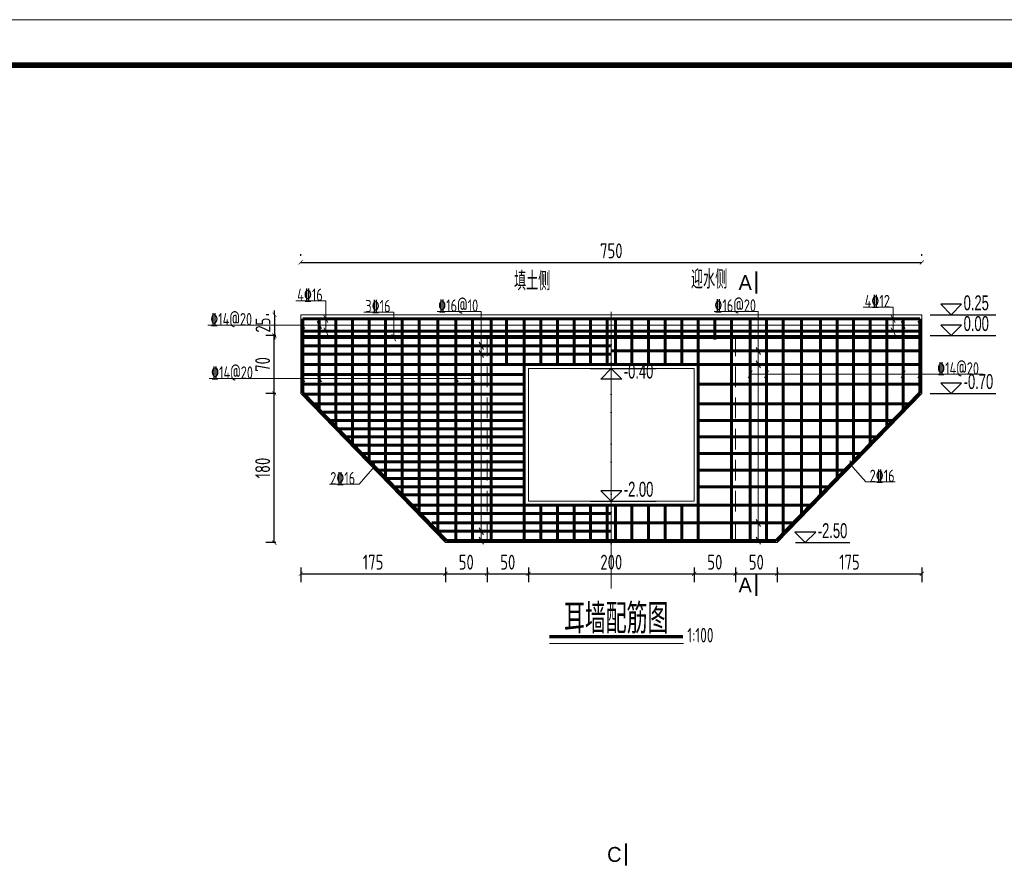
# Model space of a CAD drawing. Header units: inches. Extents: x 97745 to 142261, y 62673 to 100665.
# Tile 121 of 148: x 130839 to 132028, y 88061 to 89092. Entities that reach past the tile are written whole.
import ezdxf
from ezdxf.enums import TextEntityAlignment as Align

# ---------------------------------------------------------------- set-up
doc = ezdxf.new("R2010")
doc.units = ezdxf.units.IN
doc.header["$MEASUREMENT"] = 0
doc.linetypes.add('ACAD_ISO04W100', pattern=[30, 24, -3, 0, -3])
doc.linetypes.add('DASHED', pattern=[0.75, 0.5, -0.25])
doc.layers.get('0').update_dxf_attribs({"lineweight": 15})
for name, color, linetype, lineweight in [('00、4细实线', 4, 'Continuous', 18), ('00、5虚线', 2, 'DASHED', 18), ('BM1', 7, 'Continuous', 15), ('中心线', 3, 'ACAD_ISO04W100', 18), ('标注', 3, 'Continuous', 18), ('细线', 7, 'Continuous', 25), ('钢筋', 1, 'Continuous', 60)]:
    doc.layers.add(name, color=color, linetype=linetype, lineweight=lineweight)
doc.layers.add('断面标高标注', color=3, linetype='Continuous')
doc.styles.add('02、常用', font='tssdeng1.shx', dxfattribs={"width": 0.75, "bigfont": 'hztxt-01.shx'})
doc.styles.add('03、he-e', font='hztxt_e.shx', dxfattribs={"width": 0.65, "bigfont": 'hztxt.shx'})
doc.styles.add('HZTXT', font='tssdeng.shx', dxfattribs={"width": 0.75, "bigfont": 'hztxt.shx'})
doc.styles.add('三级钢', font='tssdeng.shx', dxfattribs={"width": 0.7, "height": 30, "bigfont": 'hztxt.shx'})
doc.dimstyles.new('3', dxfattribs={"dimtxt": 25, "dimasz": 12, "dimexe": 10, "dimexo": 30, "dimgap": 5, "dimtad": 1, "dimdec": 0, "dimzin": 0, "dimdsep": 46, "dimtxsty": 'HZTXT', "dimblk": 'ARCHTICK', "dimcen": 0, "dimclrt": 7, "dimazin": 2, "dimtfac": 1, "dimtdec": 0, "dimtix": 1, "dimtmove": 2, "dimatfit": 3, "dimfxl": 250, "dimtolj": 1, "dimtzin": 0, "dimarcsym": 0})

# ---------------------------------------------------------------- blocks, each defined once
blk = doc.blocks.new('_ArchTick')
at = {"color": 0, "linetype": 'ByBlock', "const_width": 0.15}
blk.add_lwpolyline([(-0.5, -0.5), (0.5, 0.5)], dxfattribs=at)
blk = doc.blocks.new('*D1551')
at = {"color": 0, "lineweight": -2}
for p, q in [((131178.1, 88806.5), (131178.1, 88808.7)), ((131928.1, 88806.5), (131928.1, 88808.7)), ((131178.1, 88798.7), (131928.1, 88798.7))]:
    blk.add_line(p, q, dxfattribs=at)
at = {"color": 0, "lineweight": -2, "xscale": 5, "yscale": 5, "zscale": 5, "rotation": 180}
blk.add_blockref('_ArchTick', (131178.1, 88798.7), dxfattribs=at)
at = {"color": 0, "lineweight": -2, "xscale": 5, "yscale": 5, "zscale": 5}
blk.add_blockref('_ArchTick', (131928.1, 88798.7), dxfattribs=at)
at = {"color": 7, "insert": (131553.1, 88812.7), "char_height": 18, "attachment_point": 5, "style": 'HZTXT'}
blk.add_mtext('\\A1;750', dxfattribs=at)
blk = doc.blocks.new('*D1552')
at = {"color": 0, "lineweight": -2}
for p, q in [((131178.1, 88430.5), (131178.1, 88412.9)), ((131353, 88430.5), (131353, 88412.9)), ((131178.1, 88422.9), (131353, 88422.9))]:
    blk.add_line(p, q, dxfattribs=at)
at = {"color": 0, "lineweight": -2, "xscale": 5, "yscale": 5, "zscale": 5, "rotation": 180}
blk.add_blockref('_ArchTick', (131178.1, 88422.9), dxfattribs=at)
at = {"color": 0, "lineweight": -2, "xscale": 5, "yscale": 5, "zscale": 5}
blk.add_blockref('_ArchTick', (131353, 88422.9), dxfattribs=at)
at = {"color": 7, "insert": (131265.5, 88436.9), "char_height": 18, "attachment_point": 5, "style": 'HZTXT'}
blk.add_mtext('\\A1;175', dxfattribs=at)
blk = doc.blocks.new('*D1553')
at = {"color": 0, "lineweight": -2}
for p, q in [((131353, 88430.5), (131353, 88412.9)), ((131403.1, 88430.5), (131403.1, 88412.9)), ((131353, 88422.9), (131403.1, 88422.9))]:
    blk.add_line(p, q, dxfattribs=at)
at = {"color": 0, "lineweight": -2, "xscale": 5, "yscale": 5, "zscale": 5, "rotation": 180}
blk.add_blockref('_ArchTick', (131353, 88422.9), dxfattribs=at)
at = {"color": 0, "lineweight": -2, "xscale": 5, "yscale": 5, "zscale": 5}
blk.add_blockref('_ArchTick', (131403.1, 88422.9), dxfattribs=at)
at = {"color": 7, "insert": (131378, 88436.9), "char_height": 18, "attachment_point": 5, "style": 'HZTXT'}
blk.add_mtext('\\A1;50', dxfattribs=at)
blk = doc.blocks.new('*D1554')
at = {"color": 0, "lineweight": -2}
for p, q in [((131403.1, 88430.5), (131403.1, 88412.9)), ((131453.1, 88430.5), (131453.1, 88412.9)), ((131403.1, 88422.9), (131453.1, 88422.9))]:
    blk.add_line(p, q, dxfattribs=at)
at = {"color": 0, "lineweight": -2, "xscale": 5, "yscale": 5, "zscale": 5, "rotation": 180}
blk.add_blockref('_ArchTick', (131403.1, 88422.9), dxfattribs=at)
at = {"color": 0, "lineweight": -2, "xscale": 5, "yscale": 5, "zscale": 5}
blk.add_blockref('_ArchTick', (131453.1, 88422.9), dxfattribs=at)
at = {"color": 7, "insert": (131428.1, 88436.9), "char_height": 18, "attachment_point": 5, "style": 'HZTXT'}
blk.add_mtext('\\A1;50', dxfattribs=at)
blk = doc.blocks.new('*D1555')
at = {"color": 0, "lineweight": -2}
for p, q in [((131453.1, 88430.5), (131453.1, 88412.9)), ((131653.1, 88430.5), (131653.1, 88412.9)), ((131453.1, 88422.9), (131653.1, 88422.9))]:
    blk.add_line(p, q, dxfattribs=at)
at = {"color": 0, "lineweight": -2, "xscale": 5, "yscale": 5, "zscale": 5, "rotation": 180}
blk.add_blockref('_ArchTick', (131453.1, 88422.9), dxfattribs=at)
at = {"color": 0, "lineweight": -2, "xscale": 5, "yscale": 5, "zscale": 5}
blk.add_blockref('_ArchTick', (131653.1, 88422.9), dxfattribs=at)
at = {"color": 7, "insert": (131553.1, 88436.9), "char_height": 18, "attachment_point": 5, "style": 'HZTXT'}
blk.add_mtext('\\A1;200', dxfattribs=at)
blk = doc.blocks.new('*D1556')
at = {"color": 0, "lineweight": -2}
for p, q in [((131653.1, 88430.5), (131653.1, 88412.9)), ((131703.2, 88430.5), (131703.2, 88412.9)), ((131653.1, 88422.9), (131703.2, 88422.9))]:
    blk.add_line(p, q, dxfattribs=at)
at = {"color": 0, "lineweight": -2, "xscale": 5, "yscale": 5, "zscale": 5, "rotation": 180}
blk.add_blockref('_ArchTick', (131653.1, 88422.9), dxfattribs=at)
at = {"color": 0, "lineweight": -2, "xscale": 5, "yscale": 5, "zscale": 5}
blk.add_blockref('_ArchTick', (131703.2, 88422.9), dxfattribs=at)
at = {"color": 7, "insert": (131678.1, 88436.9), "char_height": 18, "attachment_point": 5, "style": 'HZTXT'}
blk.add_mtext('\\A1;50', dxfattribs=at)
blk = doc.blocks.new('*D1557')
at = {"color": 0, "lineweight": -2}
for p, q in [((131703.2, 88430.5), (131703.2, 88412.9)), ((131753.2, 88430.5), (131753.2, 88412.9)), ((131703.2, 88422.9), (131753.2, 88422.9))]:
    blk.add_line(p, q, dxfattribs=at)
at = {"color": 0, "lineweight": -2, "xscale": 5, "yscale": 5, "zscale": 5, "rotation": 180}
blk.add_blockref('_ArchTick', (131703.2, 88422.9), dxfattribs=at)
at = {"color": 0, "lineweight": -2, "xscale": 5, "yscale": 5, "zscale": 5}
blk.add_blockref('_ArchTick', (131753.2, 88422.9), dxfattribs=at)
at = {"color": 7, "insert": (131728.2, 88436.9), "char_height": 18, "attachment_point": 5, "style": 'HZTXT'}
blk.add_mtext('\\A1;50', dxfattribs=at)
blk = doc.blocks.new('*D1558')
at = {"color": 0, "lineweight": -2}
for p, q in [((131753.2, 88430.5), (131753.2, 88412.9)), ((131928.1, 88430.5), (131928.1, 88412.9)), ((131753.2, 88422.9), (131928.1, 88422.9))]:
    blk.add_line(p, q, dxfattribs=at)
at = {"color": 0, "lineweight": -2, "xscale": 5, "yscale": 5, "zscale": 5, "rotation": 180}
blk.add_blockref('_ArchTick', (131753.2, 88422.9), dxfattribs=at)
at = {"color": 0, "lineweight": -2, "xscale": 5, "yscale": 5, "zscale": 5}
blk.add_blockref('_ArchTick', (131928.1, 88422.9), dxfattribs=at)
at = {"color": 7, "insert": (131840.6, 88436.9), "char_height": 18, "attachment_point": 5, "style": 'HZTXT'}
blk.add_mtext('\\A1;175', dxfattribs=at)
blk = doc.blocks.new('*D1559')
at = {"color": 0, "lineweight": -2}
for p, q in [((131148.1, 88640.5), (131136.2, 88640.5)), ((131146.2, 88460.5), (131146.2, 88640.5)), ((131148.1, 88460.5), (131136.2, 88460.5))]:
    blk.add_line(p, q, dxfattribs=at)
at = {"color": 0, "lineweight": -2, "xscale": 5, "yscale": 5, "zscale": 5}
for p, rotation in [((131146.2, 88640.5), 90), ((131146.2, 88460.5), 270)]:
    blk.add_blockref('_ArchTick', p, dxfattribs=dict(at, rotation=rotation))
at = {"color": 7, "insert": (131132.2, 88550.5), "char_height": 18, "attachment_point": 5, "rotation": 90, "style": 'HZTXT'}
blk.add_mtext('\\A1;180', dxfattribs=at)
blk = doc.blocks.new('*D1560')
at = {"color": 0, "lineweight": -2}
for p, q in [((131148.1, 88710.5), (131136.2, 88710.5)), ((131146.2, 88640.5), (131146.2, 88710.5)), ((131148.1, 88640.5), (131136.2, 88640.5))]:
    blk.add_line(p, q, dxfattribs=at)
at = {"color": 0, "lineweight": -2, "xscale": 5, "yscale": 5, "zscale": 5}
for p, rotation in [((131146.2, 88710.5), 90), ((131146.2, 88640.5), 270)]:
    blk.add_blockref('_ArchTick', p, dxfattribs=dict(at, rotation=rotation))
at = {"color": 7, "insert": (131132.2, 88675.5), "char_height": 18, "attachment_point": 5, "rotation": 90, "style": 'HZTXT'}
blk.add_mtext('\\A1;70', dxfattribs=at)
blk = doc.blocks.new('*D1710')
at = {"color": 0, "lineweight": -2}
for p, q in [((131146.6, 88735.5), (131146.6, 88740.5)), ((131139.6, 88735.5), (131136.6, 88735.5)), ((131146.6, 88735.5), (131146.6, 88710.5)), ((131139.6, 88710.5), (131136.6, 88710.5)), ((131146.6, 88710.5), (131146.6, 88705.5))]:
    blk.add_line(p, q, dxfattribs=at)
at = {"color": 0, "lineweight": -2, "xscale": 5, "yscale": 5, "zscale": 5}
for p, rotation in [((131146.6, 88735.5), 270), ((131146.6, 88710.5), 90)]:
    blk.add_blockref('_ArchTick', p, dxfattribs=dict(at, rotation=rotation))
at = {"color": 7, "insert": (131132.6, 88723), "char_height": 18, "attachment_point": 5, "rotation": 90, "style": 'HZTXT'}
blk.add_mtext('\\A1;25', dxfattribs=at)

msp = doc.modelspace()

# ---------------------------------------------------------------- linework, layer by layer
at = {"ltscale": 5}
msp.add_line((131640.103, 88338.669), (131478.378, 88338.669), dxfattribs=at)
at = {"layer": '00、4细实线'}
for p, q in [((131208.517, 88752.416), (131172.123, 88752.416)), ((131208.517, 88715.525), (131208.517, 88752.416)), ((131290.594, 88738.729), (131254.199, 88738.729)), ((131290.594, 88708.025), (131290.594, 88738.729)), ((131396.162, 88739.413), (131342.849, 88739.413)), ((131396.162, 88463.023), (131396.162, 88739.413)), ((131730.594, 88739.518), (131677.281, 88739.518)), ((131730.594, 88463.024), (131730.594, 88739.518)), ((131893.453, 88744.801), (131857.058, 88744.801)), ((131893.453, 88715.525), (131893.453, 88744.801)), ((131178.141, 88727.243), (131183.047, 88718.744)), ((131198.141, 88727.243), (131203.047, 88718.744)), ((131206.064, 88734.774), (131210.971, 88726.275)), ((131890.999, 88734.774), (131895.906, 88726.275)), ((131903.141, 88727.243), (131908.047, 88718.744)), ((131923.141, 88727.243), (131928.047, 88718.744)), ((131925.594, 88722.994), (131066.137, 88722.994)), ((131206.064, 88719.774), (131210.971, 88711.275)), ((131890.999, 88719.774), (131895.906, 88711.275)), ((131178.094, 88710.525), (131928.094, 88710.525)), ((131178.094, 88640.525), (131178.094, 88710.525)), ((131288.141, 88712.274), (131293.047, 88703.775)), ((131393.708, 88702.274), (131398.615, 88693.775)), ((131928.094, 88710.525), (131928.094, 88640.525)), ((131393.708, 88692.274), (131398.615, 88683.775)), ((131728.141, 88696.024), (131733.047, 88687.525)), ((131728.141, 88679.774), (131733.047, 88671.275)), ((131723.047, 88667.899), (131718.141, 88659.4)), ((131743.047, 88667.899), (131738.141, 88659.4)), ((131908.047, 88667.899), (131903.141, 88659.4)), ((131928.047, 88667.899), (131923.141, 88659.4)), ((131385.594, 88658.65), (131067.51, 88658.65)), ((131178.141, 88662.899), (131183.047, 88654.4)), ((131198.141, 88662.899), (131203.047, 88654.4)), ((131363.141, 88662.899), (131368.047, 88654.4)), ((131383.141, 88662.899), (131388.047, 88654.4)), ((131720.594, 88663.65), (132002.192, 88663.65)), ((131352.99, 88460.525), (131178.094, 88640.525)), ((131928.094, 88640.525), (131753.198, 88460.518)), ((131841.567, 88550.644), (131841.567, 88559.478)), ((131248.673, 88531.007), (131267.378, 88552.227)), ((131267.378, 88547.81), (131267.378, 88556.644)), ((131860.272, 88533.841), (131841.567, 88555.061)), ((131248.673, 88531.007), (131213.046, 88531.007)), ((131860.272, 88533.841), (131895.899, 88533.841)), ((131728.141, 88488.523), (131733.047, 88480.025)), ((131393.708, 88478.523), (131398.615, 88470.025)), ((131393.708, 88467.273), (131398.614, 88458.775)), ((131728.141, 88467.274), (131733.047, 88458.775)), ((131753.198, 88460.518), (131352.99, 88460.525))]:
    msp.add_line(p, q, dxfattribs=at)
at = {"layer": '00、4细实线', "ltscale": 2}
for p, q in [((131178.094, 88710.525), (131178.094, 88735.525)), ((131178.094, 88735.525), (131928.094, 88735.525)), ((131928.094, 88735.525), (131928.094, 88710.525))]:
    msp.add_line(p, q, dxfattribs=at)
at = {"layer": '00、4细实线', "const_width": 2.16}
for points in [[(131728.198, 88787.88), (131728.198, 88760.88)], [(131728.198, 88395.871), (131728.198, 88422.871)], [(131570.852, 88097.632), (131570.852, 88070.632)]]:
    msp.add_lwpolyline(points, dxfattribs=at)
at = {"layer": '00、4细实线'}
msp.add_lwpolyline([(131453.094, 88670.525), (131653.094, 88670.525), (131653.094, 88510.525), (131453.094, 88510.525)], close=True, dxfattribs=at)
at = {"layer": '00、5虚线', "ltscale": 50}
msp.add_lwpolyline([(131403.094, 88710.525), (131703.198, 88710.525), (131703.198, 88460.525), (131403.094, 88460.525)], close=True, dxfattribs=at)
at = {"layer": 'BM1', "const_width": 0.677}
msp.add_lwpolyline([(130617.388, 89091.305), (133490.443, 89091.305), (133490.443, 87059.633), (130617.388, 87059.633), (130617.388, 89091.305)], dxfattribs=at)
at = {"layer": 'BM1'}
msp.add_lwpolyline([(130617.388, 89091.305), (133490.443, 89091.305), (133490.443, 87059.633), (130617.388, 87059.633)], close=True, dxfattribs=at)
at = {"layer": 'BM1', "color": 0, "linetype": 'Continuous', "const_width": 6.771}
msp.add_lwpolyline([(130731.045, 87093.487), (130731.045, 89036.929), (133456.588, 89036.929), (133456.588, 87093.487)], close=True, dxfattribs=at)
at = {"layer": '中心线', "ltscale": 2}
for p, q in [((131553.094, 88404.929), (131553.094, 88739.043)), ((131553.094, 88404.929), (131553.094, 88739.043)), ((131553.094, 88443.371), (131553.094, 88712.895))]:
    msp.add_line(p, q, dxfattribs=at)
at = {"layer": '断面标高标注'}
for p, q in [((131938.152, 88735.525), (132017.333, 88735.525)), ((131938.152, 88710.525), (132017.333, 88710.525)), ((131527.894, 88670.525), (131607.075, 88670.525)), ((131938.192, 88640.525), (132017.373, 88640.525)), ((131527.894, 88510.525), (131607.075, 88510.525)), ((131775.604, 88460.525), (131841.261, 88460.525))]:
    msp.add_line(p, q, dxfattribs=at)
for points in [[(131950.754, 88748.123), (131963.352, 88735.525), (131975.951, 88748.123)], [(131950.754, 88723.123), (131963.352, 88710.525), (131975.951, 88723.123)], [(131540.496, 88657.927), (131553.094, 88670.525), (131565.692, 88657.927)], [(131950.794, 88653.123), (131963.392, 88640.525), (131975.99, 88653.123)], [(131540.496, 88523.123), (131553.094, 88510.525), (131565.692, 88523.123)], [(131774.682, 88473.123), (131787.28, 88460.525), (131799.878, 88473.123)]]:
    msp.add_lwpolyline(points, close=True, dxfattribs=at)
at = {"layer": '细线', "ltscale": 5, "const_width": 4}
msp.add_lwpolyline([(131478.378, 88346.928), (131639.696, 88346.928)], dxfattribs=at)
at = {"layer": '钢筋'}
for p, q in [((131180.594, 88705.525), (131180.594, 88730.525)), ((131180.594, 88730.525), (131925.594, 88730.525)), ((131200.594, 88705.525), (131200.594, 88730.525)), ((131220.594, 88705.525), (131220.594, 88730.525)), ((131240.594, 88705.525), (131240.594, 88730.525)), ((131260.594, 88705.525), (131260.594, 88730.525)), ((131280.594, 88705.525), (131280.594, 88730.525)), ((131300.594, 88705.525), (131300.594, 88730.525)), ((131321.275, 88705.525), (131321.275, 88730.525)), ((131343.868, 88705.525), (131343.868, 88730.525)), ((131365.594, 88705.525), (131365.594, 88730.525)), ((131385.594, 88676.356), (131385.594, 88730.525)), ((131408.094, 88676.356), (131408.094, 88730.525)), ((131426.672, 88676.356), (131426.672, 88730.525)), ((131448.094, 88676.356), (131448.094, 88730.525)), ((131468.094, 88676.356), (131468.094, 88730.525)), ((131488.094, 88676.356), (131488.094, 88730.525)), ((131508.094, 88676.356), (131508.094, 88730.525)), ((131528.094, 88676.356), (131528.094, 88730.525)), ((131548.094, 88676.356), (131548.094, 88730.525)), ((131558.094, 88705.525), (131558.094, 88730.525)), ((131578.094, 88705.525), (131578.094, 88730.525)), ((131598.094, 88705.525), (131598.094, 88730.525)), ((131618.094, 88705.525), (131618.094, 88730.525)), ((131638.094, 88705.525), (131638.094, 88730.525)), ((131658.094, 88705.525), (131658.094, 88730.525)), ((131678.094, 88705.525), (131678.094, 88730.525)), ((131698.094, 88705.525), (131698.094, 88730.525)), ((131720.594, 88705.525), (131720.594, 88730.525)), ((131740.594, 88705.525), (131740.594, 88730.525)), ((131760.594, 88705.525), (131760.594, 88730.525)), ((131782.818, 88705.525), (131782.818, 88730.525)), ((131805.594, 88705.525), (131805.594, 88730.525)), ((131825.594, 88705.525), (131825.594, 88730.525)), ((131845.594, 88705.525), (131845.594, 88730.525)), ((131865.594, 88705.525), (131865.594, 88730.525)), ((131885.594, 88705.525), (131885.594, 88730.525)), ((131905.594, 88705.525), (131905.594, 88730.525)), ((131925.594, 88705.525), (131925.594, 88730.525)), ((131925.594, 88715.525), (131180.594, 88715.525)), ((131553.094, 88708.025), (131180.594, 88708.025)), ((131180.594, 88708.025), (131180.594, 88641.429)), ((131200.594, 88620.872), (131200.594, 88708.025)), ((131220.594, 88600.315), (131220.594, 88708.025)), ((131240.594, 88579.757), (131240.594, 88708.025)), ((131260.594, 88559.2), (131260.594, 88708.025)), ((131280.594, 88538.643), (131280.594, 88708.025)), ((131300.594, 88518.085), (131300.594, 88708.025)), ((131321.275, 88497.33), (131321.275, 88708.025)), ((131343.868, 88473.313), (131343.868, 88708.025)), ((131365.594, 88463.025), (131365.594, 88708.025)), ((131385.594, 88463.024), (131385.594, 88708.025)), ((131408.094, 88463.024), (131408.094, 88708.025)), ((131448.094, 88463.023), (131448.094, 88708.025)), ((131468.094, 88675.525), (131468.094, 88708.025)), ((131488.094, 88675.525), (131488.094, 88708.025)), ((131508.094, 88675.525), (131508.094, 88708.025)), ((131528.094, 88675.525), (131528.094, 88708.025)), ((131548.094, 88675.525), (131548.094, 88708.025)), ((131553.094, 88708.025), (131925.594, 88708.025)), ((131558.094, 88675.525), (131558.094, 88708.025)), ((131578.094, 88675.525), (131578.094, 88708.025)), ((131598.094, 88675.525), (131598.094, 88708.025)), ((131618.094, 88675.525), (131618.094, 88708.025)), ((131638.094, 88675.525), (131638.094, 88708.025)), ((131658.094, 88463.023), (131658.094, 88708.025)), ((131698.094, 88463.024), (131698.094, 88708.025)), ((131720.594, 88463.024), (131720.594, 88708.025)), ((131740.594, 88463.025), (131740.594, 88708.025)), ((131760.594, 88471.831), (131760.594, 88708.025)), ((131782.818, 88494.674), (131782.818, 88708.025)), ((131805.594, 88518.085), (131805.594, 88708.025)), ((131825.594, 88538.643), (131825.594, 88708.025)), ((131845.594, 88559.2), (131845.594, 88708.025)), ((131865.594, 88579.757), (131865.594, 88708.025)), ((131885.594, 88600.315), (131885.594, 88708.025)), ((131905.594, 88620.872), (131905.594, 88708.025)), ((131925.594, 88708.025), (131925.594, 88641.429)), ((131553.094, 88698.025), (131180.594, 88698.025)), ((131925.594, 88691.775), (131553.094, 88691.775)), ((131553.094, 88688.025), (131180.594, 88688.025)), ((131180.594, 88675.525), (131553.094, 88675.525)), ((131925.594, 88675.525), (131553.094, 88675.525)), ((131180.594, 88663.525), (131448.094, 88663.525)), ((131180.594, 88651.775), (131448.094, 88651.775)), ((131925.594, 88651.775), (131658.094, 88651.775)), ((131180.594, 88641.429), (131354.162, 88463.025)), ((131181.972, 88639.775), (131448.094, 88639.775)), ((131925.594, 88641.429), (131752.026, 88463.025)), ((131193.635, 88628.025), (131448.094, 88628.025)), ((131912.553, 88628.025), (131658.094, 88628.025)), ((131203.364, 88618.025), (131448.094, 88618.025)), ((131213.093, 88608.025), (131448.094, 88608.025)), ((131893.095, 88608.025), (131658.094, 88608.025)), ((131222.822, 88598.025), (131448.094, 88598.025)), ((131232.551, 88588.025), (131448.094, 88588.025)), ((131873.637, 88588.025), (131658.094, 88588.025)), ((131242.28, 88578.025), (131448.094, 88578.025)), ((131252.009, 88568.025), (131448.094, 88568.025)), ((131854.18, 88568.025), (131658.094, 88568.025)), ((131261.737, 88558.025), (131448.094, 88558.025)), ((131271.466, 88548.025), (131448.094, 88548.025)), ((131834.722, 88548.025), (131658.094, 88548.025)), ((131281.195, 88538.025), (131448.094, 88538.025)), ((131290.924, 88528.025), (131448.094, 88528.025)), ((131815.264, 88528.025), (131658.094, 88528.025)), ((131300.653, 88518.025), (131448.094, 88518.025)), ((131312.814, 88505.525), (131553.094, 88505.525)), ((131468.094, 88463.023), (131468.094, 88505.525)), ((131488.094, 88463.023), (131488.094, 88505.525)), ((131508.094, 88463.023), (131508.094, 88505.525)), ((131528.094, 88463.023), (131528.094, 88505.525)), ((131548.094, 88463.023), (131548.094, 88505.525)), ((131793.374, 88505.525), (131553.094, 88505.525)), ((131558.094, 88463.023), (131558.094, 88505.525)), ((131578.094, 88463.023), (131578.094, 88505.525)), ((131598.094, 88463.023), (131598.094, 88505.525)), ((131618.094, 88463.023), (131618.094, 88505.525)), ((131638.094, 88463.023), (131638.094, 88505.525)), ((131322.543, 88495.525), (131553.094, 88495.525)), ((131336.466, 88484.274), (131553.094, 88484.274)), ((131772.699, 88484.274), (131553.094, 88484.274)), ((131344.794, 88474.274), (131553.094, 88474.274)), ((131354.162, 88463.025), (131553.094, 88463.021)), ((131752.026, 88463.025), (131553.094, 88463.021))]:
    msp.add_line(p, q, dxfattribs=at)

# ---------------------------------------------------------------- texts
at = {"ltscale": 5, "style": '三级钢', "width": 0.7}
msp.add_text('耳墙配筋图', height=36, dxfattribs=at).set_placement((131559.037, 88350.792), align=Align.CENTER)
msp.add_text('1:100', height=17.5, dxfattribs=at).set_placement((131644.936, 88340.045))
at = {"layer": '00、4细实线', "style": '03、he-e'}
for s, p in [('A', (131722.798, 88774.38)), ('A', (131722.798, 88409.371)), ('C', (131565.452, 88084.132))]:
    msp.add_text(s, height=18, dxfattribs=at).set_placement(p, align=Align.MIDDLE_RIGHT)
at = {"layer": '断面标高标注', "color": 3, "style": '03、he-e', "width": 0.65}
for s, p in [('0.25', (131978.472, 88735.525)), ('0.00', (131978.472, 88710.525)), ('-0.40', (131568.214, 88653.168)), ('-0.70', (131978.512, 88640.525)), ('-2.00', (131568.214, 88510.525)), ('-2.50', (131802.4, 88460.525))]:
    msp.add_text(s, height=18, dxfattribs=at).set_placement(p, align=Align.BOTTOM_LEFT)
at = {"layer": '标注', "color": 3, "style": '03、he-e', "width": 0.65}
for s, p in [('填土侧', (131435.659, 88765.077)), ('迎水侧', (131649.248, 88767.052))]:
    msp.add_text(s, height=22.5, dxfattribs=at).set_placement(p)
at = {"layer": '细线', "ltscale": 5, "style": '02、常用', "width": 0.75}
for s, p in [('4%%13216', (131189.323, 88759.627)), ('4%%13212', (131874.258, 88752.012)), ('3%%13216', (131271.4, 88745.94)), ('%%13216@10', (131368.262, 88746.625)), ('%%13216@20', (131702.694, 88746.729)), ('%%13214@20', (131094.182, 88730.205)), ('%%13214@20', (131971.734, 88670.861)), ('%%13214@20', (131095.207, 88665.861)), ('2%%13216', (131228.839, 88538.219)), ('2%%13216', (131880.106, 88541.053))]:
    msp.add_text(s, height=15, dxfattribs=at).set_placement(p, align=Align.MIDDLE)

# ---------------------------------------------------------------- dimensions: what is measured, and where the dimension line sits
for base, p1, p2, picture, middle in [((131928.094, 88798.655), (131178.094, 88776.488), (131928.094, 88776.488), '*D1551', (131553.094, 88812.655)), ((131352.99, 88422.871), (131178.094, 88460.525), (131352.99, 88460.525), '*D1552', (131265.542, 88436.871)), ((131403.094, 88422.871), (131352.99, 88460.525), (131403.094, 88460.525), '*D1553', (131378.042, 88436.871)), ((131453.094, 88422.871), (131403.094, 88460.525), (131453.094, 88460.525), '*D1554', (131428.094, 88436.871)), ((131653.094, 88422.871), (131453.094, 88460.525), (131653.094, 88460.525), '*D1555', (131553.094, 88436.871)), ((131703.198, 88422.871), (131653.094, 88460.525), (131703.198, 88460.525), '*D1556', (131678.146, 88436.871)), ((131753.198, 88422.871), (131703.198, 88460.525), (131753.198, 88460.525), '*D1557', (131728.198, 88436.871)), ((131928.094, 88422.871), (131753.198, 88460.525), (131928.094, 88460.525), '*D1558', (131840.646, 88436.871))]:
    dim = msp.add_linear_dim(base=base, p1=p1, p2=p2, dimstyle='3', override={"dimtxt": 18, "dimasz": 5})
    dim.commit()
    dim.dimension.update_dxf_attribs({"geometry": picture, "text_midpoint": middle})
for base, p1, p2, picture, middle in [((131146.619, 88710.525), (131169.569, 88735.525), (131169.569, 88710.525), '*D1710', (131132.619, 88723.025)), ((131146.193, 88710.525), (131178.094, 88640.525), (131178.094, 88710.525), '*D1560', (131132.193, 88675.525)), ((131146.193, 88640.525), (131178.094, 88460.525), (131178.094, 88640.525), '*D1559', (131132.193, 88550.525))]:
    dim = msp.add_linear_dim(base=base, p1=p1, p2=p2, angle=90, dimstyle='3', override={"dimtxt": 18, "dimasz": 5})
    dim.commit()
    dim.dimension.update_dxf_attribs({"geometry": picture, "text_midpoint": middle})

doc.saveas('drawing.dxf')
